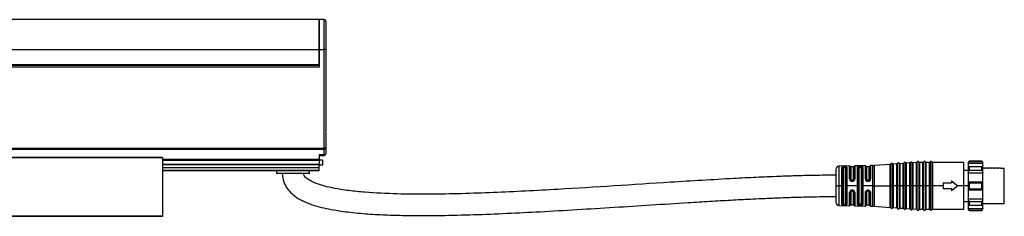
# Model space of a CAD drawing. Header units: millimetres. Extents: x -1015 to 2925, y 357 to 841.
# Tile 15 of 15: x 2625 to 2925, y 570 to 630. Entities that reach past the tile are written whole.
import ezdxf

# ---------------------------------------------------------------- set-up
doc = ezdxf.new("R2010")
doc.units = ezdxf.units.MM

# ---------------------------------------------------------------- blocks, each defined once
blk = doc.blocks.new('Drawing View6')
at = {"color": 7, "linetype": 'Continuous', "lineweight": 25}
for p, q in [((11.24, 46.89), (-284.74, 46.89)), ((11.24, 37.74), (11.24, 46.89)), ((12.75, 46.89), (11.25, 46.89)), ((11.25, 46.89), (11.25, 37.74)), ((12.75, 37.74), (12.75, 46.89)), ((13.25, 46.39), (13.25, 37.74)), ((-284.74, 37.74), (11.24, 37.74)), ((11.24, 33.15), (11.24, 37.74)), ((11.25, 37.74), (11.25, 32.4)), ((11.25, 37.74), (12.75, 37.74)), ((12.75, 7.69), (12.75, 37.74)), ((13.25, 37.74), (12.75, 37.74)), ((13.25, 37.74), (13.25, 14.01)), ((11.24, 33.15), (-284.74, 33.15)), ((11.24, 33.15), (11.24, 32.9)), ((11.25, 32.4), (-284.75, 32.4)), ((11.24, 32.9), (-284.74, 32.9)), ((11.25, 32.9), (11.24, 32.9)), ((13.25, 11.79), (13.25, 7.69)), ((-286.25, 7.69), (12.75, 7.69)), ((-286.25, 7.42), (12.75, 7.42)), ((13.25, 7.69), (12.75, 7.69)), ((12.75, 7.42), (12.75, 7.69)), ((12.75, 5.74), (12.75, 7.42)), ((13.25, 7.69), (13.25, 6)), ((-36.5, 4.9), (-87, 4.9)), ((-36.5, 4.7), (-87, 4.7)), ((-36.5, 4.7), (-36.5, -12.9)), ((-36.5, 4.32), (11.25, 4.32)), ((-36.5, 4.06), (11.25, 4.06)), ((11.25, 5.74), (11.25, 4.32)), ((11.25, 5.74), (12.75, 5.74)), ((11.25, 5.5), (12.75, 5.5)), ((11.25, 4.32), (11.25, 4.06)), ((11.25, 4.06), (11.25, 2.8)), ((12.25, 4), (11.25, 4)), ((12.25, 4), (12.25, 2.5)), ((12.75, 5.5), (12.75, 5.74)), ((187.17, 3.02), (187.17, -3.8)), ((187.72, 3.06), (187.72, -3.8)), ((188.99, 3.03), (187.91, 2.96)), ((188.99, -3.8), (188.99, 3.03)), ((189.17, 3.17), (189.17, -3.8)), ((189.72, 3.2), (189.72, -3.8)), ((190.99, 3.18), (189.91, 3.1)), ((189.91, 3.1), (189.91, -3.8)), ((190.99, -3.8), (190.99, 3.18)), ((191.17, 3.31), (191.17, -3.8)), ((191.72, 3.35), (191.72, -3.8)), ((192.99, 3.32), (191.91, 3.24)), ((191.91, 3.24), (191.91, -3.8)), ((192.99, -3.8), (192.99, 3.32)), ((193.17, 3.45), (193.17, -3.8)), ((193.72, 3.47), (193.72, -3.8)), ((194.99, 3.35), (193.91, 3.35)), ((193.91, 3.35), (193.91, -3.8)), ((194.99, -3.8), (194.99, 3.35)), ((195.18, 3.47), (195.18, -3.8)), ((195.72, 3.47), (195.72, -3.8)), ((196.99, 3.35), (195.91, 3.35)), ((195.91, 3.35), (195.91, -3.8)), ((196.99, -3.8), (196.99, 3.35)), ((197.18, 3.47), (197.18, -3.8)), ((197.72, 3.47), (197.72, -3.8)), ((207.45, 3.35), (197.91, 3.35)), ((197.91, 3.35), (197.91, -3.8)), ((207.45, -3.8), (207.45, 3.35)), ((209.05, 3.7), (208.75, 3.2)), ((208.75, 3.09), (209.05, 3.64)), ((208.75, 3.2), (208.75, 3.09)), ((208.75, 3.09), (213.25, 3.09)), ((208.75, 3.09), (208.75, 1.95)), ((212.95, 3.7), (209.05, 3.7)), ((209.05, 3.7), (209.05, 3.64)), ((209.05, 3.64), (212.95, 3.64)), ((213.25, 3.2), (212.95, 3.7)), ((212.95, 3.64), (212.95, 3.7)), ((212.95, 3.64), (213.25, 3.09)), ((213.25, 3.09), (213.25, 3.2)), ((213.25, 1.95), (213.25, 3.09)), ((-36.5, 2.8), (11.25, 2.8)), ((-36.5, 2.7), (11.25, 2.7)), ((-36.5, 1.82), (11.25, 1.82)), ((-36.5, 1.03), (11.25, 1.03)), ((-36.5, 0.9), (11.25, 0.9)), ((-1.75, 0.9), (-1.75, 0)), ((8.25, 0), (-1.75, 0)), ((8.25, 0), (8.25, 0.9)), ((11.25, 2.8), (11.25, 2.7)), ((11.25, 1.82), (11.25, 2.7)), ((12.25, 2.5), (11.25, 2.5)), ((11.25, 1.03), (11.25, 1.82)), ((11.25, 0.9), (11.25, 1.03)), ((168.45, 1.22), (168.45, -3.8)), ((172.67, 2.27), (169.43, 2.22)), ((169.43, 2.22), (169.43, -3.67)), ((170.28, -3.8), (170.28, 1.86)), ((170.47, -3.94), (170.47, 1.75)), ((170.65, 1.64), (170.65, -3.8)), ((171.15, 2.07), (170.95, 2.07)), ((171.15, 1.91), (170.95, 1.9)), ((170.95, 1.9), (170.95, 1.74)), ((171.15, 1.74), (170.95, 1.74)), ((171.15, 1.91), (171.15, 1.74)), ((171.45, -3.8), (171.45, 1.64)), ((171.64, 1.76), (171.64, -9.36)), ((171.82, 1.88), (171.82, -3.67)), ((172.67, -1.7), (172.67, 2.27)), ((172.86, 2.13), (172.86, -1.75)), ((173.85, 2), (173.05, 2)), ((173.05, 2), (173.05, -1.8)), ((173.85, -1.8), (173.85, 2)), ((174.04, -1.75), (174.04, 2.15)), ((177.45, 2.35), (174.23, 2.3)), ((174.23, 2.3), (174.23, -1.7)), ((175.06, -3.8), (175.06, 1.96)), ((175.26, -3.94), (175.26, 1.81)), ((175.45, 1.67), (175.45, -9.27)), ((175.75, 1.95), (175.75, 1.98)), ((175.95, 1.98), (175.75, 1.98)), ((175.75, 1.95), (175.95, 1.95)), ((175.75, 1.76), (175.95, 1.76)), ((175.95, 1.98), (175.95, 1.95)), ((176.25, -9.27), (176.25, 1.67)), ((176.45, 1.83), (176.45, -9.43)), ((176.64, 1.98), (176.64, -3.66)), ((177.45, -1.68), (177.45, 2.35)), ((177.65, 2.17), (177.65, -1.74)), ((178.65, 2), (177.85, 2)), ((177.85, 2), (177.85, -1.8)), ((178.65, -1.8), (178.65, 2)), ((178.85, -1.73), (178.85, 2.19)), ((179.73, 2.39), (179.05, 2.37)), ((179.05, 2.37), (179.05, -1.67)), ((179.73, -3.8), (179.73, 2.39)), ((184.99, 2.75), (180.17, 2.4)), ((180.17, 2.4), (180.17, -3.8)), ((184.99, -3.8), (184.99, 2.75)), ((185.17, 2.88), (185.17, -3.8)), ((185.72, 2.92), (185.72, -3.8)), ((186.99, 2.89), (185.91, 2.81)), ((185.91, 2.81), (185.91, -3.8)), ((186.99, -3.8), (186.99, 2.89)), ((187.91, 2.96), (187.91, -3.8)), ((208.75, 0.93), (207.45, 0.93)), ((209.05, 2.12), (208.75, 1.95)), ((208.75, 1.95), (208.75, 0.19)), ((208.75, 0.19), (209.05, 1.02)), ((208.75, 0.19), (213.25, 0.19)), ((208.75, 0.19), (208.75, -2.55)), ((209.05, 2.12), (209.05, 1.5)), ((209.05, 2.12), (212.95, 2.12)), ((209.05, 1.5), (209.05, 1.02)), ((209.05, 1.02), (212.95, 1.02)), ((212.95, 1.5), (212.95, 2.12)), ((213.25, 1.95), (212.95, 2.12)), ((212.95, 1.02), (212.95, 1.5)), ((212.95, 1.02), (213.25, 0.19)), ((213.25, 0.19), (213.25, 1.95)), ((213.6, 1.6), (213.25, 1.6)), ((213.25, -2.55), (213.25, 0.19)), ((213.6, 1.6), (213.79, 1.6)), ((214.6, 1.6), (213.79, 1.6)), ((214.6, 1.6), (214.79, 1.6)), ((215.6, 1.6), (214.79, 1.6)), ((215.6, 1.6), (215.79, 1.6)), ((216.6, 1.6), (215.79, 1.6)), ((216.6, 1.6), (216.79, 1.6)), ((217.6, 1.6), (216.79, 1.6)), ((217.6, 1.6), (217.79, 1.6)), ((218.6, 1.6), (217.79, 1.6)), ((218.6, 1.6), (219.75, 1.6)), ((219.75, -9.2), (219.75, 1.6)), ((173.55, -2.09), (173.35, -2.09)), ((173.35, -2.23), (173.55, -2.23)), ((173.35, -2.38), (173.55, -2.38)), ((177.45, -1.68), (177.51, -1.95)), ((177.68, -1.92), (177.67, -1.88)), ((177.69, -1.93), (177.67, -1.92)), ((177.69, -1.93), (177.67, -1.92)), ((177.68, -1.88), (177.69, -1.93)), ((178.35, -2.09), (178.15, -2.09)), ((178.15, -2.23), (178.35, -2.23)), ((178.35, -2.22), (178.43, -2.21)), ((178.85, -1.73), (178.84, -1.83)), ((178.84, -1.83), (178.84, -1.8)), ((178.84, -1.83), (178.86, -1.81)), ((178.84, -1.83), (178.86, -1.81)), ((178.85, -1.8), (178.86, -1.81)), ((178.85, -1.8), (178.86, -1.81)), ((201.15, -2.9), (201.15, -3.8)), ((201.15, -2.9), (203.65, -2.9)), ((203.65, -2.3), (203.65, -2.9)), ((203.65, -2.3), (205.65, -3.8)), ((208.75, -2.55), (208.75, -5.05)), ((209.05, -2.87), (208.75, -2.55)), ((208.75, -2.55), (213.25, -2.55)), ((209.05, -2.87), (209.05, -3.8)), ((209.05, -2.87), (212.95, -2.87)), ((213.25, -2.55), (212.95, -2.87)), ((212.95, -3.8), (212.95, -2.87)), ((213.25, -5.05), (213.25, -2.55)), ((168.45, -3.8), (168.45, -8.82)), ((168.45, -3.8), (169.43, -3.8)), ((169.43, -3.67), (169.43, -3.8)), ((170.28, -3.8), (169.43, -3.8)), ((169.43, -3.8), (169.43, -9.82)), ((170.28, -3.95), (170.28, -3.8)), ((170.28, -9.46), (170.28, -3.95)), ((170.47, -9.35), (170.47, -3.94)), ((170.65, -3.8), (170.65, -9.24)), ((171.45, -9.24), (171.45, -3.8)), ((171.82, -3.67), (171.82, -3.8)), ((171.82, -3.8), (171.82, -9.48)), ((175.06, -3.8), (171.82, -3.8)), ((172.67, -9.87), (172.67, -5.82)), ((172.86, -5.78), (172.86, -9.73)), ((173.05, -5.73), (173.05, -9.6)), ((173.55, -5.14), (173.35, -5.14)), ((173.55, -5.3), (173.35, -5.3)), ((173.35, -5.44), (173.55, -5.44)), ((173.55, -5.31), (173.55, -5.3)), ((173.85, -9.6), (173.85, -5.73)), ((174.04, -9.75), (174.04, -5.78)), ((174.23, -5.83), (174.23, -9.9)), ((175.06, -3.95), (175.06, -3.8)), ((175.06, -9.56), (175.06, -3.95)), ((175.26, -9.41), (175.26, -3.94)), ((176.64, -3.66), (176.64, -3.8)), ((176.64, -3.8), (176.64, -9.58)), ((179.73, -3.8), (176.64, -3.8)), ((177.45, -9.95), (177.45, -5.85)), ((177.65, -5.79), (177.65, -9.77)), ((177.7, -5.59), (177.68, -5.6)), ((177.7, -5.59), (177.68, -5.6)), ((177.68, -5.64), (177.68, -5.6)), ((177.85, -5.4), (177.83, -5.42)), ((177.85, -5.73), (177.85, -9.6)), ((178.15, -5.31), (178.04, -5.32)), ((178.35, -5.3), (178.15, -5.3)), ((178.15, -5.44), (178.35, -5.44)), ((178.44, -5.31), (178.35, -5.31)), ((178.65, -9.6), (178.65, -5.73)), ((178.84, -5.7), (178.86, -5.72)), ((178.84, -5.7), (178.85, -5.8)), ((178.84, -5.73), (178.84, -5.7)), ((178.86, -5.71), (178.84, -5.73)), ((178.85, -9.79), (178.85, -5.8)), ((179.05, -5.86), (179.03, -5.72)), ((179.05, -5.86), (179.05, -9.97)), ((179.73, -3.8), (180.17, -3.8)), ((179.73, -3.94), (179.73, -3.8)), ((179.73, -9.99), (179.73, -3.94)), ((180.17, -3.8), (184.99, -3.8)), ((180.17, -3.8), (180.17, -3.94)), ((180.17, -3.94), (180.17, -10)), ((184.99, -3.8), (185.17, -3.8)), ((184.99, -3.94), (184.99, -3.8)), ((184.99, -10.35), (184.99, -3.94)), ((185.17, -3.8), (185.17, -3.94)), ((185.45, -3.8), (185.17, -3.8)), ((185.17, -3.94), (185.17, -10.48)), ((185.72, -3.8), (185.45, -3.8)), ((185.72, -3.8), (185.89, -3.8)), ((185.72, -3.8), (185.72, -10.52)), ((185.89, -3.8), (185.91, -3.8)), ((185.91, -3.8), (185.91, -3.94)), ((186.99, -3.8), (185.91, -3.8)), ((185.91, -3.94), (185.91, -10.41)), ((186.99, -3.94), (186.99, -3.8)), ((186.99, -3.8), (187.17, -3.8)), ((186.99, -10.49), (186.99, -3.94)), ((187.45, -3.8), (187.17, -3.8)), ((187.17, -3.8), (187.17, -3.94)), ((187.17, -3.94), (187.17, -10.62)), ((187.72, -3.8), (187.45, -3.8)), ((187.72, -3.8), (187.89, -3.8)), ((187.72, -3.8), (187.72, -10.66)), ((187.89, -3.8), (187.91, -3.8)), ((187.91, -3.8), (187.91, -3.94)), ((188.99, -3.8), (187.91, -3.8)), ((187.91, -3.94), (187.91, -10.56)), ((188.99, -3.8), (189.17, -3.8)), ((188.99, -3.94), (188.99, -3.8)), ((188.99, -10.63), (188.99, -3.94)), ((189.17, -3.8), (189.17, -3.94)), ((189.45, -3.8), (189.17, -3.8)), ((189.17, -3.94), (189.17, -10.77)), ((189.72, -3.8), (189.45, -3.8)), ((189.72, -3.8), (189.89, -3.8)), ((189.72, -3.8), (189.72, -10.8)), ((189.89, -3.8), (189.91, -3.8)), ((189.91, -3.8), (189.91, -3.94)), ((190.99, -3.8), (189.91, -3.8)), ((189.91, -3.94), (189.91, -10.7)), ((190.99, -3.94), (190.99, -3.8)), ((190.99, -3.8), (191.17, -3.8)), ((190.99, -10.78), (190.99, -3.94)), ((191.17, -3.8), (191.17, -3.94)), ((191.45, -3.8), (191.17, -3.8)), ((191.17, -3.94), (191.17, -10.91)), ((191.72, -3.8), (191.45, -3.8)), ((191.72, -3.8), (191.89, -3.8)), ((191.72, -3.8), (191.72, -10.95)), ((191.89, -3.8), (191.91, -3.8)), ((191.91, -3.8), (191.91, -3.94)), ((192.99, -3.8), (191.91, -3.8)), ((191.91, -3.94), (191.91, -10.84)), ((192.99, -3.8), (193.17, -3.8)), ((192.99, -3.94), (192.99, -3.8)), ((192.99, -10.92), (192.99, -3.94)), ((193.17, -3.8), (193.17, -3.94)), ((193.45, -3.8), (193.17, -3.8)), ((193.17, -3.94), (193.17, -11.05)), ((193.72, -3.8), (193.45, -3.8)), ((193.72, -3.8), (193.91, -3.8)), ((193.72, -3.8), (193.72, -11.07)), ((193.91, -3.8), (193.91, -3.93)), ((194.99, -3.8), (193.91, -3.8)), ((193.91, -3.93), (193.91, -10.95)), ((194.99, -3.8), (195.18, -3.8)), ((194.99, -3.94), (194.99, -3.8)), ((194.99, -10.95), (194.99, -3.94)), ((195.45, -3.8), (195.18, -3.8)), ((195.18, -3.8), (195.18, -3.94)), ((195.18, -3.94), (195.18, -11.07)), ((195.72, -3.8), (195.45, -3.8)), ((195.72, -3.8), (195.91, -3.8)), ((195.72, -3.8), (195.72, -11.07)), ((195.91, -3.8), (195.91, -3.93)), ((196.99, -3.8), (195.91, -3.8)), ((195.91, -3.93), (195.91, -10.95)), ((196.99, -3.8), (197.18, -3.8)), ((196.99, -3.94), (196.99, -3.8)), ((196.99, -10.95), (196.99, -3.94)), ((197.18, -3.8), (197.18, -3.94)), ((197.45, -3.8), (197.18, -3.8)), ((197.18, -3.94), (197.18, -11.07)), ((197.72, -3.8), (197.45, -3.8)), ((197.72, -3.8), (197.91, -3.8)), ((197.72, -3.8), (197.72, -11.07)), ((197.91, -3.8), (197.91, -3.93)), ((199.29, -3.8), (197.91, -3.8)), ((197.91, -3.93), (197.91, -10.95)), ((201.15, -3.8), (199.52, -3.8)), ((201.15, -3.8), (201.15, -4.7)), ((203.65, -4.7), (201.15, -4.7)), ((205.65, -3.8), (203.65, -5.3)), ((203.65, -4.7), (203.65, -5.3)), ((207.45, -3.8), (205.65, -3.8)), ((207.45, -10.95), (207.45, -3.8)), ((208.75, -3.8), (207.45, -3.8)), ((208.75, -5.05), (209.05, -4.73)), ((208.75, -5.05), (213.25, -5.05)), ((208.75, -5.05), (208.75, -7.79)), ((209.05, -3.8), (209.05, -4.73)), ((209.05, -4.73), (212.95, -4.73)), ((212.95, -4.73), (212.95, -3.8)), ((212.95, -4.73), (213.25, -5.05)), ((213.25, -7.79), (213.25, -5.05)), ((207.45, -8.52), (208.75, -8.52)), ((208.75, -7.79), (213.25, -7.79)), ((209.05, -8.62), (208.75, -7.79)), ((208.75, -7.79), (208.75, -9.55)), ((209.05, -8.62), (212.95, -8.62)), ((209.05, -8.62), (209.05, -9.1)), ((213.25, -7.79), (212.95, -8.62)), ((212.95, -9.1), (212.95, -8.62)), ((213.25, -9.55), (213.25, -7.79)), ((169.43, -9.82), (172.67, -9.87)), ((170.95, -9.34), (171.15, -9.34)), ((170.95, -9.5), (170.95, -9.34)), ((170.95, -9.5), (171.15, -9.51)), ((170.95, -9.67), (171.15, -9.67)), ((171.15, -9.51), (171.15, -9.34)), ((173.05, -9.6), (173.85, -9.6)), ((174.23, -9.9), (177.45, -9.95)), ((175.95, -9.36), (175.75, -9.36)), ((175.95, -9.55), (175.75, -9.55)), ((175.75, -9.58), (175.75, -9.55)), ((175.75, -9.58), (175.95, -9.58)), ((175.95, -9.55), (175.95, -9.58)), ((177.85, -9.6), (178.65, -9.6)), ((179.05, -9.97), (179.73, -9.99)), ((180.17, -10), (184.99, -10.35)), ((185.91, -10.41), (186.99, -10.49)), ((187.91, -10.56), (188.99, -10.63)), ((189.91, -10.7), (190.99, -10.78)), ((191.91, -10.84), (192.99, -10.92)), ((193.91, -10.95), (194.99, -10.95)), ((195.91, -10.95), (196.99, -10.95)), ((197.91, -10.95), (207.45, -10.95)), ((208.75, -9.55), (209.05, -9.72)), ((208.75, -9.55), (208.75, -10.69)), ((208.75, -10.69), (213.25, -10.69)), ((209.05, -11.24), (208.75, -10.69)), ((208.75, -10.69), (208.75, -10.8)), ((208.75, -10.8), (209.05, -11.3)), ((209.05, -9.1), (209.05, -9.72)), ((209.05, -9.72), (212.95, -9.72)), ((209.05, -11.24), (212.95, -11.24)), ((209.05, -11.24), (209.05, -11.3)), ((209.05, -11.3), (212.95, -11.3)), ((212.95, -9.72), (212.95, -9.1)), ((212.95, -9.72), (213.25, -9.55)), ((213.25, -10.69), (212.95, -11.24)), ((212.95, -11.3), (213.25, -10.8)), ((212.95, -11.3), (212.95, -11.24)), ((213.25, -9.2), (214.1, -9.2)), ((213.25, -10.69), (213.25, -9.55)), ((213.25, -10.8), (213.25, -10.69)), ((214.1, -9.2), (214.29, -9.2)), ((214.29, -9.2), (215.1, -9.2)), ((215.1, -9.2), (215.29, -9.2)), ((215.29, -9.2), (216.1, -9.2)), ((216.1, -9.2), (216.29, -9.2)), ((216.29, -9.2), (217.1, -9.2)), ((217.1, -9.2), (217.29, -9.2)), ((217.29, -9.2), (218.1, -9.2)), ((218.1, -9.2), (218.4, -9.2)), ((218.4, -9.2), (218.99, -9.2)), ((218.99, -9.2), (219.75, -9.2)), ((-87, -12.9), (-36.5, -12.9)), ((-36.5, -13.1), (-87, -13.1))]:
    blk.add_line(p, q, dxfattribs=at)
at = {"color": 7, "linetype": 'Continuous', "lineweight": 25, "flags": 128}
for points in [[(12.75, 7.42), (12.85, 7.43), (12.94, 7.44), (13.03, 7.47), (13.1, 7.5), (13.17, 7.54), (13.21, 7.59), (13.24, 7.63), (13.25, 7.69)], [(12.75, 5.74), (12.85, 5.74), (12.94, 5.76), (13.03, 5.78), (13.1, 5.82), (13.17, 5.85), (13.21, 5.9), (13.24, 5.95), (13.25, 6)], [(175.95, 2.17), (175.83, 2.17), (175.75, 2.17)], [(178.15, -2.38), (178.26, -2.38), (178.35, -2.38)], [(178.35, -5.14), (178.23, -5.14), (178.15, -5.14)], [(175.75, -9.77), (175.86, -9.77), (175.95, -9.77)]]:
    blk.add_lwpolyline(points, dxfattribs=at)
at = {"color": 7, "linetype": 'Continuous', "lineweight": 25}
for centre, radius, start, end in [((12.75, 46.39), 0.5, 0, 90), ((12.75, 6), 0.5, 270, 360), ((185.45, 2.78), 0.3, 27.65, 160.4937), ((186.98, 3.09), 0.2, 274.0718, 340.4937), ((187.45, 2.92), 0.3, 27.65, 160.4937), ((187.89, 3.15), 0.2, 207.65, 274.0718), ((188.98, 3.23), 0.2, 274.0718, 340.4937), ((189.45, 3.07), 0.3, 27.65, 160.4937), ((189.89, 3.3), 0.2, 207.65, 274.0718), ((190.98, 3.37), 0.2, 274.0718, 340.4937), ((191.45, 3.21), 0.3, 27.65, 160.4937), ((191.89, 3.44), 0.2, 207.65, 274.0718), ((192.98, 3.52), 0.2, 274.0718, 340.4937), ((193.45, 3.35), 0.3, 23.5782, 160.4937), ((193.91, 3.55), 0.2, 203.5782, 270), ((194.99, 3.55), 0.2, 270, 336.4218), ((195.45, 3.35), 0.3, 23.5782, 156.4218), ((195.91, 3.55), 0.2, 203.5782, 270), ((196.99, 3.55), 0.2, 270, 336.4218), ((197.45, 3.35), 0.3, 23.5782, 156.4218), ((197.91, 3.55), 0.2, 203.5782, 270), ((169.45, 1.22), 1, 90.9414, 180), ((172.67, 2.07), 0.2, 19.064, 90.9414), ((173.05, 2.2), 0.2, 199.064, 270), ((173.85, 2.2), 0.2, 270, 344.7892), ((174.24, 2.1), 0.2, 90.9414, 164.7892), ((177.45, 2.15), 0.2, 7.4808, 90.9414), ((177.85, 2.2), 0.2, 187.4808, 270), ((178.65, 2.2), 0.2, 270, 356.2939), ((179.05, 2.17), 0.2, 90.9414, 176.2939), ((179.6, 10.38), 8, 270.9414, 274.0718), ((184.98, 2.95), 0.2, 274.0718, 340.4937), ((185.89, 3.01), 0.2, 207.65, 274.0718), ((180.22, -2.35), 2.07, 176.6465, 180.9093), ((169.45, -8.82), 1, 180, 269.0586), ((172.67, -9.67), 0.2, 269.0586, 340.936), ((173.05, -9.8), 0.2, 90, 160.936), ((173.85, -9.8), 0.2, 15.2108, 90), ((174.24, -9.7), 0.2, 195.2108, 269.0586), ((177.45, -9.75), 0.2, 269.0586, 352.5192), ((177.85, -9.8), 0.2, 90, 172.5192), ((178.65, -9.8), 0.2, 3.7061, 90), ((179.05, -9.77), 0.2, 183.7061, 269.0586), ((179.6, -17.98), 8, 85.9282, 89.0586), ((184.98, -10.55), 0.2, 19.5063, 85.9282), ((185.45, -10.38), 0.3, 199.5063, 332.35), ((185.89, -10.61), 0.2, 85.9282, 152.35), ((186.98, -10.69), 0.2, 19.5063, 85.9282), ((187.45, -10.52), 0.3, 199.5063, 332.35), ((187.89, -10.75), 0.2, 85.9282, 152.35), ((188.98, -10.83), 0.2, 19.5063, 85.9282), ((189.45, -10.67), 0.3, 199.5063, 332.35), ((189.89, -10.9), 0.2, 85.9282, 152.35), ((190.98, -10.97), 0.2, 19.5063, 85.9282), ((191.45, -10.81), 0.3, 199.5063, 332.35), ((191.89, -11.04), 0.2, 85.9282, 152.35), ((192.98, -11.12), 0.2, 19.5063, 85.9282), ((193.45, -10.95), 0.3, 199.5063, 336.4218), ((193.91, -11.15), 0.2, 90, 156.4218), ((194.99, -11.15), 0.2, 23.5782, 90), ((195.45, -10.95), 0.3, 203.5782, 336.4218), ((195.91, -11.15), 0.2, 90, 156.4218), ((196.99, -11.15), 0.2, 23.5782, 90), ((197.45, -10.95), 0.3, 203.5782, 336.4218), ((197.91, -11.15), 0.2, 90, 156.4218)]:
    blk.add_arc(centre, radius, start, end, dxfattribs=at)
for points, knots in [([(13.25, 14.01), (13.25, 13.93), (13.24, 13.84), (13.23, 13.66), (13.22, 13.56), (13.2, 13.28), (13.19, 13.09), (13.19, 12.71), (13.2, 12.52), (13.22, 12.24), (13.23, 12.14), (13.24, 11.96), (13.25, 11.87), (13.25, 11.79)], [0, 0, 0, 0, 0.125, 0.125, 0.25, 0.25, 0.5, 0.5, 0.75, 0.75, 0.875, 0.875, 1, 1, 1, 1]), ([(-36.5, 4.9), (-36.5, 4.9), (-36.5, 4.9), (-36.5, 4.87), (-36.5, 4.83), (-36.5, 4.77), (-36.5, 4.72), (-36.5, 4.7)], [0, 0, 0, 0, 0.145533, 0.35915, 0.572766, 0.786383, 1, 1, 1, 1]), ([(0, 0), (0.09, -0.9), (0.25, -2.58), (1.42, -4.65), (2.75, -6.12), (4.14, -7.21), (5.55, -8.04), (7, -8.74), (9.77, -9.84), (14.12, -10.94), (20.02, -11.83), (26.03, -12.38), (32.07, -12.69), (42.82, -12.95), (58.29, -12.67), (79.25, -11.68), (101, -10.34), (118.24, -9.21), (130.08, -8.49), (136.38, -8.13), (141.62, -7.86), (146.22, -7.64), (150.63, -7.45), (155.93, -7.26), (161.97, -7.09), (166.23, -7.06), (168.45, -7.05)], [0, 0, 0, 0, 0.01549, 0.028834, 0.040071, 0.049451, 0.059342, 0.068165, 0.077135, 0.110812, 0.145272, 0.180041, 0.214776, 0.249589, 0.365641, 0.48164, 0.611595, 0.741531, 0.779646, 0.816252, 0.850376, 0.870188, 0.895757, 0.926517, 0.961647, 1, 1, 1, 1]), ([(170.95, 2.07), (170.85, 2.07), (170.66, 2.06), (170.44, 2.01), (170.31, 1.94), (170.29, 1.89), (170.28, 1.86)], [0, 0, 0, 0, 0.267981, 0.546138, 0.772629, 1, 1, 1, 1]), ([(170.47, 1.75), (170.48, 1.77), (170.49, 1.82), (170.6, 1.86), (170.76, 1.9), (170.89, 1.9), (170.95, 1.9)], [0, 0, 0, 0, 0.2518956, 0.5022345, 0.7515144, 1, 1, 1, 1]), ([(170.95, 1.74), (170.91, 1.74), (170.83, 1.74), (170.73, 1.72), (170.66, 1.68), (170.65, 1.66), (170.65, 1.64)], [0, 0, 0, 0, 0.243752, 0.493162, 0.746575, 1, 1, 1, 1]), ([(170.95, 1.9), (170.95, 1.92), (170.95, 1.96), (170.95, 2.01), (170.95, 2.05), (170.95, 2.06), (170.95, 2.07)], [0, 0, 0, 0, 0.244355, 0.500002, 0.755649, 1, 1, 1, 1]), ([(171.82, 1.88), (171.81, 1.91), (171.8, 1.96), (171.71, 2), (171.62, 2.03), (171.51, 2.05), (171.36, 2.07), (171.23, 2.07), (171.15, 2.07)], [0, 0, 0, 0, 0.250831, 0.3796, 0.511972, 0.643916, 0.77138, 1, 1, 1, 1]), ([(171.15, 1.91), (171.15, 1.93), (171.15, 1.97), (171.15, 2.02), (171.15, 2.05), (171.15, 2.07), (171.15, 2.07)], [0, 0, 0, 0, 0.251175, 0.5, 0.748825, 1, 1, 1, 1]), ([(171.15, 1.91), (171.18, 1.91), (171.25, 1.91), (171.37, 1.9), (171.5, 1.87), (171.62, 1.83), (171.63, 1.78), (171.64, 1.76)], [0, 0, 0, 0, 0.124996, 0.24988, 0.498893, 0.748923, 1, 1, 1, 1]), ([(171.45, 1.64), (171.45, 1.66), (171.44, 1.68), (171.37, 1.72), (171.27, 1.74), (171.19, 1.74), (171.15, 1.74)], [0, 0, 0, 0, 0.25281, 0.507519, 0.757887, 1, 1, 1, 1]), ([(175.34, 2.13), (175.3, 2.12), (175.22, 2.1), (175.13, 2.06), (175.07, 2.02), (175.06, 1.98), (175.06, 1.96)], [0, 0, 0, 0, 0.239026, 0.480872, 0.740027, 1, 1, 1, 1]), ([(175.26, 1.81), (175.26, 1.83), (175.26, 1.85), (175.3, 1.89), (175.37, 1.92), (175.43, 1.93), (175.46, 1.94)], [0, 0, 0, 0, 0.251205, 0.501514, 0.751016, 1, 1, 1, 1]), ([(175.75, 2.17), (175.67, 2.17), (175.52, 2.16), (175.4, 2.14), (175.34, 2.13)], [0, 0, 0, 0, 0.494912, 1, 1, 1, 1]), ([(175.46, 1.94), (175.45, 1.96), (175.44, 2), (175.42, 2.07), (175.38, 2.11), (175.35, 2.12), (175.34, 2.13)], [0, 0, 0, 0, 0.242379, 0.500002, 0.757624, 1, 1, 1, 1]), ([(175.45, 1.67), (175.46, 1.68), (175.47, 1.71), (175.55, 1.74), (175.65, 1.76), (175.72, 1.76), (175.75, 1.76)], [0, 0, 0, 0, 0.285261, 0.56524, 0.782325, 1, 1, 1, 1]), ([(175.46, 1.94), (175.5, 1.95), (175.59, 1.97), (175.7, 1.97), (175.75, 1.98)], [0, 0, 0, 0, 0.5005202, 1, 1, 1, 1]), ([(175.46, 1.94), (175.5, 1.94), (175.59, 1.95), (175.7, 1.95), (175.75, 1.95)], [0, 0, 0, 0, 0.502831, 1, 1, 1, 1]), ([(176.51, 2.11), (176.48, 2.12), (176.41, 2.14), (176.27, 2.16), (176.11, 2.17), (176, 2.17), (175.95, 2.17)], [0, 0, 0, 0, 0.256096, 0.509575, 0.755037, 1, 1, 1, 1]), ([(175.95, 1.98), (175.99, 1.98), (176.07, 1.98), (176.18, 1.97), (176.28, 1.95), (176.33, 1.93), (176.35, 1.92)], [0, 0, 0, 0, 0.252641, 0.502481, 0.751075, 1, 1, 1, 1]), ([(175.95, 1.95), (175.99, 1.95), (176.07, 1.95), (176.18, 1.95), (176.28, 1.93), (176.33, 1.92), (176.35, 1.92)], [0, 0, 0, 0, 0.244596, 0.492542, 0.744221, 1, 1, 1, 1]), ([(175.95, 1.76), (175.99, 1.76), (176.08, 1.76), (176.18, 1.73), (176.24, 1.7), (176.25, 1.68), (176.25, 1.67)], [0, 0, 0, 0, 0.276915, 0.553061, 0.773142, 1, 1, 1, 1]), ([(176.35, 1.92), (176.36, 1.94), (176.37, 1.98), (176.41, 2.04), (176.46, 2.09), (176.49, 2.1), (176.51, 2.11)], [0, 0, 0, 0, 0.242196, 0.499996, 0.757799, 1, 1, 1, 1]), ([(176.35, 1.92), (176.38, 1.9), (176.43, 1.88), (176.44, 1.84), (176.45, 1.83)], [0, 0, 0, 0, 0.499413, 1, 1, 1, 1]), ([(176.64, 1.98), (176.64, 2.01), (176.62, 2.06), (176.55, 2.09), (176.51, 2.11)], [0, 0, 0, 0, 0.493619, 1, 1, 1, 1]), ([(168.45, -0.55), (166.25, -0.56), (162.12, -0.59), (156.4, -0.74), (151.65, -0.9), (147.71, -1.07), (144.23, -1.22), (140.83, -1.39), (132.13, -1.85), (113.12, -3.01), (88.77, -4.64), (64.29, -5.92), (47.99, -6.41), (34.92, -6.32), (26.76, -5.94), (20.27, -5.3), (16.2, -4.67), (12.89, -3.91), (10.77, -3.26), (9.05, -2.54), (7.82, -1.84), (6.93, -1.12), (6.54, -0.45), (6.51, -0.15), (6.5, 0)], [0, 0, 0, 0, 0.040311, 0.075689, 0.104924, 0.127388, 0.147909, 0.168746, 0.189869, 0.307522, 0.51773, 0.637158, 0.756729, 0.81659, 0.87654, 0.906434, 0.93613, 0.951963, 0.968649, 0.976684, 0.986094, 0.994498, 0.997259, 1, 1, 1, 1]), ([(172.67, -1.7), (172.68, -1.79), (172.7, -1.97), (172.85, -2.2), (173.05, -2.32), (173.22, -2.37), (173.3, -2.38), (173.35, -2.38)], [0, 0, 0, 0, 0.251806, 0.512867, 0.757708, 0.878904, 1, 1, 1, 1]), ([(173.35, -2.23), (173.32, -2.23), (173.25, -2.22), (173.13, -2.18), (172.99, -2.09), (172.88, -1.93), (172.87, -1.81), (172.86, -1.75)], [0, 0, 0, 0, 0.124681, 0.249706, 0.498756, 0.748856, 1, 1, 1, 1]), ([(173.35, -2.09), (173.31, -2.08), (173.22, -2.07), (173.12, -1.99), (173.06, -1.9), (173.05, -1.83), (173.05, -1.8)], [0, 0, 0, 0, 0.275977, 0.551671, 0.772108, 1, 1, 1, 1]), ([(173.35, -2.38), (173.35, -2.36), (173.35, -2.32), (173.35, -2.27), (173.35, -2.24), (173.35, -2.23), (173.35, -2.23)], [0, 0, 0, 0, 0.243207, 0.499872, 0.756606, 1, 1, 1, 1]), ([(173.55, -2.38), (173.64, -2.37), (173.85, -2.34), (174.07, -2.16), (174.21, -1.93), (174.22, -1.77), (174.23, -1.7)], [0, 0, 0, 0, 0.2670935, 0.5446715, 0.7712334, 1, 1, 1, 1]), ([(174.04, -1.75), (174.04, -1.81), (174.02, -1.93), (173.91, -2.09), (173.77, -2.18), (173.65, -2.22), (173.58, -2.23), (173.55, -2.23)], [0, 0, 0, 0, 0.251331, 0.501166, 0.750173, 0.875215, 1, 1, 1, 1]), ([(173.85, -1.8), (173.84, -1.84), (173.83, -1.92), (173.75, -2.02), (173.65, -2.08), (173.58, -2.08), (173.55, -2.09)], [0, 0, 0, 0, 0.286333, 0.566645, 0.783294, 1, 1, 1, 1]), ([(173.55, -2.22), (173.57, -2.22), (173.63, -2.22), (173.71, -2.2), (173.76, -2.18), (173.79, -2.17)], [0, 0, 0, 0, 0.332561, 0.670203, 1, 1, 1, 1]), ([(173.55, -2.38), (173.55, -2.36), (173.55, -2.32), (173.55, -2.27), (173.55, -2.24), (173.55, -2.23), (173.55, -2.23)], [0, 0, 0, 0, 0.251426, 0.499997, 0.748572, 1, 1, 1, 1]), ([(177.67, -1.92), (177.66, -1.92), (177.64, -1.92), (177.57, -1.93), (177.53, -1.95), (177.51, -1.95)], [0, 0, 0, 0, 0.340848, 0.681695, 1, 1, 1, 1]), ([(177.51, -1.95), (177.55, -2.02), (177.62, -2.16), (177.79, -2.29), (177.97, -2.37), (178.09, -2.38), (178.15, -2.38)], [0, 0, 0, 0, 0.293182, 0.56768, 0.777815, 1, 1, 1, 1]), ([(177.69, -1.93), (177.68, -1.9), (177.66, -1.84), (177.65, -1.77), (177.65, -1.74)], [0, 0, 0, 0, 0.499399, 1, 1, 1, 1]), ([(178.15, -2.23), (178.1, -2.22), (177.99, -2.21), (177.81, -2.12), (177.74, -2), (177.69, -1.93)], [0, 0, 0, 0, 0.279386, 0.559393, 1, 1, 1, 1]), ([(177.83, -2.11), (177.86, -2.13), (177.92, -2.18), (178.03, -2.22), (178.11, -2.22), (178.15, -2.22)], [0, 0, 0, 0, 0.286938, 0.646267, 1, 1, 1, 1]), ([(178.15, -2.09), (178.11, -2.08), (178.02, -2.07), (177.92, -1.99), (177.86, -1.9), (177.85, -1.83), (177.85, -1.8)], [0, 0, 0, 0, 0.275977, 0.551671, 0.772108, 1, 1, 1, 1]), ([(178.35, -2.38), (178.43, -2.37), (178.59, -2.36), (178.8, -2.23), (178.96, -2.04), (179.01, -1.88), (179.03, -1.8)], [0, 0, 0, 0, 0.240986, 0.480354, 0.730325, 1, 1, 1, 1]), ([(178.65, -1.8), (178.64, -1.84), (178.63, -1.92), (178.55, -2.02), (178.45, -2.08), (178.38, -2.08), (178.35, -2.09)], [0, 0, 0, 0, 0.2863334, 0.5666446, 0.7832944, 1, 1, 1, 1]), ([(178.84, -1.83), (178.82, -1.88), (178.79, -1.99), (178.68, -2.12), (178.53, -2.21), (178.41, -2.22), (178.35, -2.23)], [0, 0, 0, 0, 0.260203, 0.503108, 0.750294, 1, 1, 1, 1]), ([(178.56, -2.18), (178.58, -2.17), (178.61, -2.16), (178.63, -2.14), (178.64, -2.13)], [0, 0, 0, 0, 0.580712, 1, 1, 1, 1]), ([(178.86, -1.81), (178.87, -1.8), (178.9, -1.79), (178.96, -1.79), (179.01, -1.8), (179.03, -1.8)], [0, 0, 0, 0, 0.341133, 0.682271, 1, 1, 1, 1]), ([(179.03, -1.8), (179.04, -1.78), (179.04, -1.73), (179.05, -1.69), (179.05, -1.67)], [0, 0, 0, 0, 0.559911, 1, 1, 1, 1]), ([(173.35, -5.14), (173.26, -5.15), (173.13, -5.17), (172.97, -5.25), (172.84, -5.37), (172.7, -5.56), (172.68, -5.73), (172.67, -5.82)], [0, 0, 0, 0, 0.241139, 0.362915, 0.491028, 0.735251, 1, 1, 1, 1]), ([(172.86, -5.78), (172.87, -5.72), (172.88, -5.59), (172.99, -5.43), (173.13, -5.34), (173.25, -5.31), (173.32, -5.3), (173.35, -5.3)], [0, 0, 0, 0, 0.251388, 0.501452, 0.750357, 0.875313, 1, 1, 1, 1]), ([(173.05, -5.73), (173.06, -5.69), (173.07, -5.61), (173.15, -5.51), (173.25, -5.45), (173.32, -5.45), (173.35, -5.44)], [0, 0, 0, 0, 0.285261, 0.56524, 0.782325, 1, 1, 1, 1]), ([(173.35, -5.14), (173.35, -5.17), (173.35, -5.21), (173.35, -5.26), (173.35, -5.29), (173.35, -5.3), (173.35, -5.3)], [0, 0, 0, 0, 0.251401, 0.499942, 0.748554, 1, 1, 1, 1]), ([(174.23, -5.83), (174.22, -5.74), (174.2, -5.57), (174.04, -5.33), (173.85, -5.21), (173.68, -5.15), (173.59, -5.15), (173.55, -5.14)], [0, 0, 0, 0, 0.252766, 0.513057, 0.759813, 0.879584, 1, 1, 1, 1]), ([(173.55, -5.14), (173.55, -5.16), (173.55, -5.21), (173.55, -5.26), (173.55, -5.29), (173.55, -5.3), (173.55, -5.3)], [0, 0, 0, 0, 0.243241, 0.500063, 0.756851, 1, 1, 1, 1]), ([(173.55, -5.3), (173.58, -5.3), (173.65, -5.31), (173.73, -5.33), (173.78, -5.36), (173.79, -5.37)], [0, 0, 0, 0, 0.375963, 0.752691, 1, 1, 1, 1]), ([(173.55, -5.44), (173.55, -5.42), (173.55, -5.39), (173.55, -5.34), (173.55, -5.32), (173.55, -5.31), (173.55, -5.31)], [0, 0, 0, 0, 0.316798, 0.633595, 0.950393, 1, 1, 1, 1]), ([(173.55, -5.44), (173.59, -5.45), (173.68, -5.46), (173.78, -5.54), (173.84, -5.63), (173.85, -5.7), (173.85, -5.73)], [0, 0, 0, 0, 0.276915, 0.553061, 0.773141, 1, 1, 1, 1]), ([(173.79, -5.37), (173.83, -5.39), (173.92, -5.45), (174.02, -5.6), (174.04, -5.72), (174.04, -5.78)], [0, 0, 0, 0, 0.250133, 0.624434, 1, 1, 1, 1]), ([(177.51, -5.56), (177.5, -5.61), (177.46, -5.7), (177.45, -5.8), (177.45, -5.85)], [0, 0, 0, 0, 0.498598, 1, 1, 1, 1]), ([(178.15, -5.14), (178.08, -5.15), (177.95, -5.16), (177.77, -5.25), (177.61, -5.38), (177.55, -5.5), (177.51, -5.56)], [0, 0, 0, 0, 0.242002, 0.485528, 0.737293, 1, 1, 1, 1]), ([(177.68, -5.6), (177.67, -5.6), (177.64, -5.6), (177.58, -5.59), (177.54, -5.57), (177.51, -5.56)], [0, 0, 0, 0, 0.340856, 0.68171, 1, 1, 1, 1]), ([(177.65, -5.79), (177.65, -5.76), (177.66, -5.69), (177.68, -5.62), (177.7, -5.59)], [0, 0, 0, 0, 0.500875, 1, 1, 1, 1]), ([(177.7, -5.59), (177.72, -5.55), (177.77, -5.47), (177.88, -5.37), (178.01, -5.31), (178.1, -5.3), (178.15, -5.3)], [0, 0, 0, 0, 0.256025, 0.506775, 0.754118, 1, 1, 1, 1]), ([(177.85, -5.73), (177.86, -5.69), (177.87, -5.61), (177.95, -5.51), (178.05, -5.45), (178.12, -5.45), (178.15, -5.44)], [0, 0, 0, 0, 0.285261, 0.56524, 0.782325, 1, 1, 1, 1]), ([(178.35, -5.14), (178.43, -5.15), (178.59, -5.17), (178.8, -5.3), (178.96, -5.48), (179.01, -5.64), (179.03, -5.72)], [0, 0, 0, 0, 0.240225, 0.486463, 0.737181, 1, 1, 1, 1]), ([(178.35, -5.3), (178.41, -5.31), (178.53, -5.32), (178.68, -5.41), (178.79, -5.54), (178.82, -5.64), (178.84, -5.7)], [0, 0, 0, 0, 0.250451, 0.49733, 0.740991, 1, 1, 1, 1]), ([(178.35, -5.44), (178.39, -5.45), (178.48, -5.46), (178.58, -5.54), (178.64, -5.63), (178.65, -5.7), (178.65, -5.73)], [0, 0, 0, 0, 0.2769154, 0.5530612, 0.7731415, 1, 1, 1, 1]), ([(178.86, -5.72), (178.87, -5.72), (178.9, -5.73), (178.96, -5.73), (179.01, -5.72), (179.03, -5.72)], [0, 0, 0, 0, 0.341139, 0.682278, 1, 1, 1, 1]), ([(170.28, -9.46), (170.29, -9.49), (170.31, -9.53), (170.39, -9.58), (170.48, -9.61), (170.59, -9.64), (170.74, -9.66), (170.87, -9.67), (170.95, -9.67)], [0, 0, 0, 0, 0.249647, 0.378944, 0.511627, 0.643499, 0.770892, 1, 1, 1, 1]), ([(170.95, -9.5), (170.89, -9.5), (170.76, -9.5), (170.6, -9.46), (170.49, -9.42), (170.48, -9.37), (170.47, -9.35)], [0, 0, 0, 0, 0.2485165, 0.4977895, 0.7483229, 1, 1, 1, 1]), ([(170.65, -9.24), (170.65, -9.26), (170.66, -9.28), (170.73, -9.32), (170.83, -9.34), (170.91, -9.34), (170.95, -9.34)], [0, 0, 0, 0, 0.2528102, 0.5075185, 0.7578875, 1, 1, 1, 1]), ([(170.95, -9.5), (170.95, -9.52), (170.95, -9.56), (170.95, -9.61), (170.95, -9.65), (170.95, -9.66), (170.95, -9.67)], [0, 0, 0, 0, 0.251195, 0.500058, 0.748854, 1, 1, 1, 1]), ([(171.15, -9.34), (171.19, -9.34), (171.27, -9.34), (171.37, -9.32), (171.44, -9.28), (171.45, -9.26), (171.45, -9.24)], [0, 0, 0, 0, 0.2437516, 0.4931622, 0.746575, 1, 1, 1, 1]), ([(171.64, -9.36), (171.63, -9.38), (171.62, -9.43), (171.5, -9.47), (171.37, -9.5), (171.25, -9.51), (171.18, -9.51), (171.15, -9.51)], [0, 0, 0, 0, 0.251317, 0.501216, 0.750175, 0.875047, 1, 1, 1, 1]), ([(171.15, -9.67), (171.23, -9.67), (171.36, -9.67), (171.52, -9.65), (171.66, -9.63), (171.79, -9.57), (171.81, -9.51), (171.82, -9.48)], [0, 0, 0, 0, 0.238715, 0.362443, 0.48686, 0.741684, 1, 1, 1, 1]), ([(171.15, -9.51), (171.15, -9.53), (171.15, -9.56), (171.15, -9.62), (171.15, -9.66), (171.15, -9.67), (171.15, -9.67)], [0, 0, 0, 0, 0.244222, 0.499941, 0.755691, 1, 1, 1, 1]), ([(175.06, -9.56), (175.06, -9.58), (175.07, -9.61), (175.13, -9.66), (175.21, -9.7), (175.3, -9.72), (175.34, -9.73)], [0, 0, 0, 0, 0.245969, 0.503548, 0.759319, 1, 1, 1, 1]), ([(175.46, -9.54), (175.43, -9.53), (175.37, -9.52), (175.3, -9.49), (175.26, -9.45), (175.26, -9.43), (175.26, -9.41)], [0, 0, 0, 0, 0.249096, 0.498873, 0.749206, 1, 1, 1, 1]), ([(175.46, -9.54), (175.45, -9.56), (175.44, -9.6), (175.42, -9.67), (175.38, -9.71), (175.35, -9.72), (175.34, -9.73)], [0, 0, 0, 0, 0.242378, 0.5, 0.757622, 1, 1, 1, 1]), ([(175.34, -9.73), (175.4, -9.74), (175.52, -9.76), (175.67, -9.77), (175.75, -9.77)], [0, 0, 0, 0, 0.505591, 1, 1, 1, 1]), ([(175.75, -9.36), (175.71, -9.36), (175.62, -9.36), (175.52, -9.33), (175.46, -9.3), (175.45, -9.28), (175.45, -9.27)], [0, 0, 0, 0, 0.276915, 0.553061, 0.773141, 1, 1, 1, 1]), ([(175.75, -9.55), (175.7, -9.55), (175.59, -9.55), (175.5, -9.54), (175.46, -9.54)], [0, 0, 0, 0, 0.497154, 1, 1, 1, 1]), ([(175.75, -9.58), (175.7, -9.57), (175.59, -9.57), (175.5, -9.55), (175.46, -9.54)], [0, 0, 0, 0, 0.499498, 1, 1, 1, 1]), ([(176.25, -9.27), (176.24, -9.28), (176.23, -9.31), (176.15, -9.34), (176.05, -9.36), (175.98, -9.36), (175.95, -9.36)], [0, 0, 0, 0, 0.285261, 0.56524, 0.782325, 1, 1, 1, 1]), ([(176.35, -9.52), (176.33, -9.52), (176.28, -9.53), (176.18, -9.55), (176.07, -9.55), (175.99, -9.55), (175.95, -9.55)], [0, 0, 0, 0, 0.2557908, 0.5074739, 0.7554158, 1, 1, 1, 1]), ([(176.35, -9.52), (176.33, -9.53), (176.28, -9.55), (176.18, -9.57), (176.07, -9.58), (175.99, -9.58), (175.95, -9.58)], [0, 0, 0, 0, 0.248855, 0.497424, 0.747288, 1, 1, 1, 1]), ([(175.95, -9.77), (176, -9.77), (176.11, -9.77), (176.27, -9.76), (176.41, -9.74), (176.48, -9.72), (176.51, -9.71)], [0, 0, 0, 0, 0.24505, 0.490242, 0.743735, 1, 1, 1, 1]), ([(176.45, -9.43), (176.44, -9.44), (176.43, -9.48), (176.38, -9.5), (176.35, -9.52)], [0, 0, 0, 0, 0.50105, 1, 1, 1, 1]), ([(176.35, -9.52), (176.36, -9.54), (176.37, -9.58), (176.41, -9.64), (176.46, -9.69), (176.49, -9.7), (176.51, -9.71)], [0, 0, 0, 0, 0.2422, 0.500002, 0.757803, 1, 1, 1, 1]), ([(176.51, -9.71), (176.55, -9.69), (176.63, -9.65), (176.64, -9.61), (176.64, -9.58)], [0, 0, 0, 0, 0.543505, 1, 1, 1, 1])]:
    blk.add_open_spline(points, degree=3, knots=knots, dxfattribs=at)
for points in [[(170.47, 1.75), (170.46, 1.77), (170.44, 1.8), (170.4, 1.83), (170.34, 1.86), (170.3, 1.86), (170.28, 1.86)], [(170.47, 1.75), (170.48, 1.74), (170.5, 1.7), (170.54, 1.67), (170.59, 1.65), (170.63, 1.64), (170.65, 1.64)], [(171.64, 1.76), (171.63, 1.75), (171.61, 1.71), (171.56, 1.67), (171.51, 1.65), (171.47, 1.64), (171.45, 1.64)], [(171.64, 1.76), (171.65, 1.78), (171.66, 1.81), (171.71, 1.85), (171.76, 1.88), (171.8, 1.88), (171.82, 1.88)], [(175.26, 1.81), (175.25, 1.83), (175.23, 1.87), (175.19, 1.92), (175.13, 1.95), (175.08, 1.96), (175.06, 1.96)], [(175.45, 1.67), (175.43, 1.67), (175.38, 1.67), (175.32, 1.71), (175.28, 1.75), (175.26, 1.79), (175.26, 1.81)], [(175.75, 1.98), (175.75, 2), (175.75, 2.04), (175.75, 2.1), (175.75, 2.15), (175.75, 2.16), (175.75, 2.17)], [(175.75, 1.76), (175.75, 1.77), (175.75, 1.79), (175.75, 1.83), (175.75, 1.89), (175.75, 1.93), (175.75, 1.95)], [(175.95, 1.98), (175.95, 2), (175.95, 2.05), (175.95, 2.11), (175.95, 2.15), (175.95, 2.17), (175.95, 2.17)], [(175.95, 1.76), (175.95, 1.77), (175.95, 1.79), (175.95, 1.83), (175.95, 1.89), (175.95, 1.93), (175.95, 1.95)], [(176.25, 1.67), (176.27, 1.67), (176.32, 1.68), (176.38, 1.71), (176.43, 1.76), (176.44, 1.8), (176.45, 1.83)], [(176.45, 1.83), (176.45, 1.85), (176.47, 1.89), (176.51, 1.94), (176.57, 1.98), (176.62, 1.98), (176.64, 1.98)], [(172.86, -1.75), (172.85, -1.74), (172.84, -1.73), (172.79, -1.72), (172.73, -1.71), (172.69, -1.7), (172.67, -1.7)], [(173.05, -1.8), (173.03, -1.8), (172.99, -1.8), (172.93, -1.79), (172.89, -1.77), (172.87, -1.76), (172.86, -1.75)], [(173.35, -2.09), (173.35, -2.11), (173.35, -2.14), (173.35, -2.19), (173.35, -2.22), (173.35, -2.23), (173.35, -2.23)], [(173.55, -2.09), (173.55, -2.11), (173.55, -2.14), (173.55, -2.19), (173.55, -2.22), (173.55, -2.23), (173.55, -2.23)], [(173.85, -1.8), (173.87, -1.8), (173.92, -1.8), (173.97, -1.78), (174.02, -1.77), (174.04, -1.75), (174.04, -1.75)], [(174.04, -1.75), (174.05, -1.74), (174.07, -1.73), (174.11, -1.71), (174.17, -1.7), (174.21, -1.7), (174.23, -1.7)], [(177.65, -1.74), (177.65, -1.73), (177.63, -1.71), (177.59, -1.69), (177.52, -1.68), (177.47, -1.68), (177.45, -1.68)], [(177.85, -1.8), (177.83, -1.8), (177.78, -1.79), (177.72, -1.78), (177.67, -1.76), (177.66, -1.75), (177.65, -1.74)], [(178.15, -2.09), (178.15, -2.11), (178.15, -2.15), (178.15, -2.19), (178.15, -2.22), (178.15, -2.23), (178.15, -2.23)], [(178.35, -2.09), (178.35, -2.11), (178.35, -2.15), (178.35, -2.19), (178.35, -2.22), (178.35, -2.23), (178.35, -2.23)], [(178.35, -2.23), (178.35, -2.23), (178.35, -2.23), (178.35, -2.27), (178.35, -2.32), (178.35, -2.36), (178.35, -2.38)], [(178.65, -1.8), (178.68, -1.8), (178.73, -1.79), (178.79, -1.78), (178.84, -1.76), (178.85, -1.74), (178.85, -1.73)], [(178.85, -1.73), (178.85, -1.72), (178.86, -1.71), (178.91, -1.69), (178.97, -1.67), (179.02, -1.67), (179.05, -1.67)], [(172.86, -5.78), (172.85, -5.78), (172.84, -5.8), (172.79, -5.81), (172.73, -5.82), (172.69, -5.82), (172.67, -5.82)], [(173.05, -5.73), (173.03, -5.73), (172.99, -5.74), (172.93, -5.74), (172.89, -5.76), (172.87, -5.77), (172.86, -5.78)], [(173.35, -5.44), (173.35, -5.42), (173.35, -5.39), (173.35, -5.34), (173.35, -5.31), (173.35, -5.3), (173.35, -5.3)], [(173.85, -5.73), (173.87, -5.73), (173.92, -5.74), (173.97, -5.75), (174.02, -5.76), (174.04, -5.78), (174.04, -5.78)], [(174.04, -5.78), (174.05, -5.79), (174.07, -5.8), (174.11, -5.82), (174.17, -5.83), (174.21, -5.83), (174.23, -5.83)], [(177.65, -5.79), (177.65, -5.8), (177.63, -5.82), (177.59, -5.83), (177.52, -5.85), (177.47, -5.85), (177.45, -5.85)], [(177.85, -5.73), (177.83, -5.73), (177.78, -5.74), (177.72, -5.75), (177.67, -5.77), (177.66, -5.78), (177.65, -5.79)], [(178.15, -5.3), (178.15, -5.3), (178.15, -5.29), (178.15, -5.26), (178.15, -5.21), (178.15, -5.17), (178.15, -5.14)], [(178.15, -5.44), (178.15, -5.42), (178.15, -5.38), (178.15, -5.34), (178.15, -5.31), (178.15, -5.3), (178.15, -5.3)], [(178.35, -5.3), (178.35, -5.3), (178.35, -5.29), (178.35, -5.26), (178.35, -5.21), (178.35, -5.17), (178.35, -5.14)], [(178.35, -5.44), (178.35, -5.42), (178.35, -5.38), (178.35, -5.34), (178.35, -5.31), (178.35, -5.3), (178.35, -5.3)], [(178.65, -5.73), (178.68, -5.73), (178.73, -5.74), (178.79, -5.75), (178.84, -5.77), (178.85, -5.79), (178.85, -5.8)], [(178.85, -5.8), (178.85, -5.8), (178.86, -5.82), (178.91, -5.84), (178.97, -5.85), (179.02, -5.86), (179.05, -5.86)], [(170.47, -9.35), (170.46, -9.37), (170.44, -9.4), (170.4, -9.43), (170.34, -9.46), (170.3, -9.46), (170.28, -9.46)], [(170.47, -9.35), (170.48, -9.34), (170.5, -9.3), (170.54, -9.27), (170.59, -9.25), (170.63, -9.24), (170.65, -9.24)], [(171.64, -9.36), (171.63, -9.35), (171.61, -9.31), (171.56, -9.27), (171.51, -9.25), (171.47, -9.24), (171.45, -9.24)], [(171.64, -9.36), (171.65, -9.38), (171.66, -9.41), (171.71, -9.45), (171.76, -9.48), (171.8, -9.48), (171.82, -9.48)], [(175.26, -9.41), (175.25, -9.43), (175.23, -9.47), (175.19, -9.52), (175.13, -9.55), (175.08, -9.56), (175.06, -9.56)], [(175.45, -9.27), (175.43, -9.27), (175.38, -9.27), (175.32, -9.31), (175.28, -9.35), (175.26, -9.39), (175.26, -9.41)], [(175.75, -9.36), (175.75, -9.37), (175.75, -9.39), (175.75, -9.43), (175.75, -9.49), (175.75, -9.53), (175.75, -9.55)], [(175.75, -9.58), (175.75, -9.6), (175.75, -9.64), (175.75, -9.7), (175.75, -9.75), (175.75, -9.76), (175.75, -9.77)], [(175.95, -9.36), (175.95, -9.37), (175.95, -9.39), (175.95, -9.43), (175.95, -9.49), (175.95, -9.53), (175.95, -9.55)], [(175.95, -9.58), (175.95, -9.6), (175.95, -9.65), (175.95, -9.71), (175.95, -9.75), (175.95, -9.77), (175.95, -9.77)], [(176.25, -9.27), (176.27, -9.27), (176.32, -9.28), (176.38, -9.31), (176.43, -9.36), (176.44, -9.4), (176.45, -9.43)], [(176.45, -9.43), (176.45, -9.45), (176.47, -9.49), (176.51, -9.54), (176.57, -9.58), (176.62, -9.58), (176.64, -9.58)], [(-36.5, -12.9), (-36.5, -12.93), (-36.5, -12.98), (-36.5, -13.04), (-36.5, -13.09), (-36.5, -13.1), (-36.5, -13.1)]]:
    blk.add_open_spline(points, degree=3, dxfattribs=at)

msp = doc.modelspace()

# ---------------------------------------------------------------- block references
at = {"color": 7, "linetype": 'Continuous', "lineweight": 25}
msp.add_blockref('Drawing View6', (2704.95, 582.94), dxfattribs=at)

doc.saveas('drawing.dxf')
